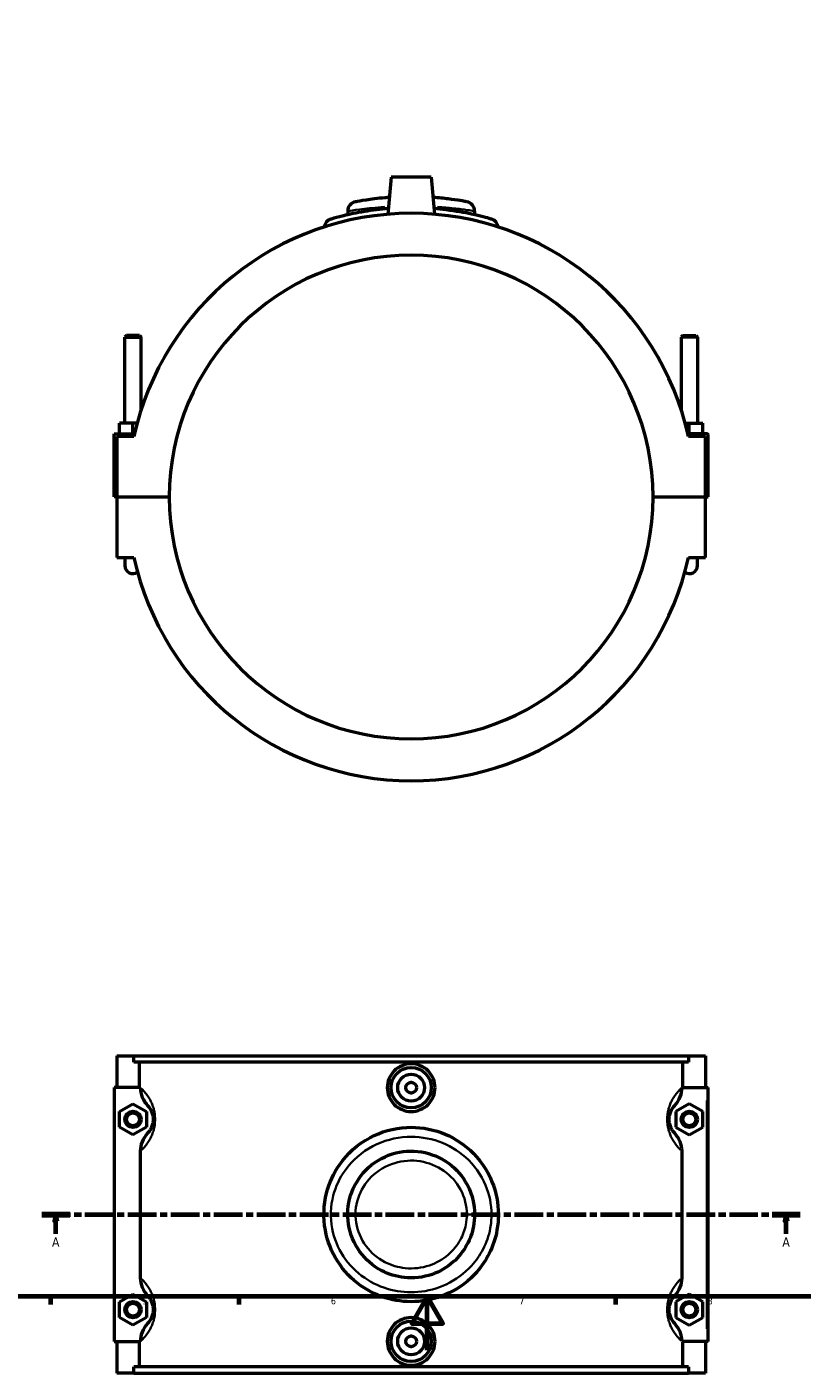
# Model space of a CAD drawing. Header units: millimetres. Extents: x 0 to 902, y -8 to 993.
# Tile 2 of 6: x 272 to 560, y -8 to 492. Entities that reach past the tile are written whole.
import ezdxf

# ---------------------------------------------------------------- set-up
doc = ezdxf.new("R2010")
doc.units = ezdxf.units.MM
doc.linetypes.add('CHAIN', pattern=[0.3543, 0.2362, -0.0295, 0.0591, -0.0295])
for name, color, linetype, lineweight in [('Border (ISO)', 7, 'Continuous', 70), ('Section Line (ISO)', 7, 'CHAIN', 70), ('Visible (ISO)', 7, 'Continuous', 50), ('Visible Narrow (ISO)', 7, 'Continuous', 35)]:
    doc.layers.add(name, color=color, linetype=linetype, lineweight=lineweight)
doc.styles.add('Label Text (ISO)', font='tahoma.ttf')
doc.styles.add('Note Text (ISO)', font='tahoma.ttf')

# ---------------------------------------------------------------- blocks, each defined once
blk = doc.blocks.new('Borders Default Border')
at = {"layer": 'Border (ISO)'}
for p, q in [((280.33, 20), (280.33, 17.1)), ((350.42, 20), (350.42, 17.1)), ((490.58, 20), (490.58, 17.1))]:
    blk.add_line(p, q, dxfattribs=at)
at = {"layer": 'Border (ISO)', "flags": 128}
for points in [[(20, 20), (20, 574), (821, 574), (821, 20), (20, 20)], [(420.5, 0), (420.5, 20), (414.73, 10), (426.27, 10), (420.5, 20)]]:
    blk.add_lwpolyline(points, dxfattribs=at)
at = {"layer": 'Border (ISO)', "color": 232, "true_color": 0xca0064, "char_height": 2.5, "attachment_point": 7, "style": 'Note Text (ISO)'}
for s, insert in [('5', (314.64, 17.05)), ('6', (384.66, 17.05)), ('7', (454.77, 17.1)), ('8', (524.81, 17.04))]:
    blk.add_mtext(s, dxfattribs=dict(at, insert=insert))
blk = doc.blocks.new('2dTransSection0')
at = {"layer": 'Section Line (ISO)', "linetype": 'CHAIN', "ltscale": 45.117649}
blk.add_line((277.16, 50.53), (559.3, 50.53), dxfattribs=at)
at = {"layer": 'Section Line (ISO)', "linetype": 'Continuous', "lineweight": 140}
for p, q in [((277.16, 50.53), (287.55, 50.53)), ((548.91, 50.53), (559.3, 50.53))]:
    blk.add_line(p, q, dxfattribs=at)
at = {"layer": 'Section Line (ISO)', "linetype": 'Continuous'}
for p, q in [((282.36, 50.53), (281.86, 48.03)), ((282.36, 48.03), (282.36, 50.53)), ((282.86, 48.03), (282.36, 50.53)), ((554.11, 50.53), (553.61, 48.03)), ((554.11, 48.03), (554.11, 50.53)), ((554.61, 48.03), (554.11, 50.53)), ((281.86, 48.03), (282.86, 48.03)), ((282.36, 43.32), (282.36, 48.03)), ((553.61, 48.03), (554.61, 48.03)), ((554.11, 43.32), (554.11, 48.03))]:
    blk.add_line(p, q, dxfattribs=at)
at = {"layer": 'Section Line (ISO)', "linetype": 'Continuous', "flags": 128}
for points in [[(282.86, 48.03), (282.36, 50.53), (281.86, 48.03), (282.86, 48.03)], [(554.61, 48.03), (554.11, 50.53), (553.61, 48.03), (554.61, 48.03)]]:
    blk.add_lwpolyline(points, dxfattribs=at)
at = {"layer": 'Section Line (ISO)'}
for points in [[(282.86, 48.03), (282.36, 50.53), (281.86, 48.03), (282.86, 48.03)], [(554.61, 48.03), (554.11, 50.53), (553.61, 48.03), (554.61, 48.03)]]:
    blk.add_solid(points, dxfattribs=at)
at = {"layer": 'Section Line (ISO)', "char_height": 3.5, "attachment_point": 7, "style": 'Label Text (ISO)'}
for insert in [(280.87, 38.53), (552.62, 38.53)]:
    blk.add_mtext('A', dxfattribs=dict(at, insert=insert))

msp = doc.modelspace()

# ---------------------------------------------------------------- linework, layer by layer
at = {"layer": 'Visible (ISO)'}
for p, q in [((407.031, 436.497), (405.825, 422.708)), ((422.031, 436.497), (407.031, 436.497)), ((422.031, 436.497), (423.238, 422.708)), ((390.931, 423.862), (390.931, 422.518)), ((438.131, 423.862), (438.131, 422.518)), ((308.631, 377.547), (308.031, 376.947)), ((308.031, 376.947), (314.031, 376.947)), ((308.031, 344.997), (308.031, 376.947)), ((313.431, 377.547), (308.631, 377.547)), ((313.431, 377.547), (314.031, 376.947)), ((314.031, 349.82), (314.031, 376.947)), ((515.631, 377.547), (515.031, 376.947)), ((521.031, 376.947), (515.031, 376.947)), ((515.031, 376.947), (515.031, 349.82)), ((515.631, 377.547), (520.431, 377.547)), ((520.431, 377.547), (521.031, 376.947)), ((521.031, 376.947), (521.031, 344.997)), ((304.031, 340.997), (311.61, 340.997)), ((304.031, 317.547), (304.031, 340.997)), ((306.031, 340.997), (306.031, 344.997)), ((311.031, 344.997), (306.031, 344.997)), ((312.606, 344.997), (311.031, 344.997)), ((311.031, 340.997), (311.031, 344.997)), ((516.457, 344.997), (518.031, 344.997)), ((524.531, 340.997), (517.452, 340.997)), ((518.031, 340.997), (518.031, 344.997)), ((518.031, 344.997), (523.031, 344.997)), ((523.031, 340.997), (523.031, 344.997)), ((311.387, 339.997), (305.031, 339.997)), ((305.031, 339.997), (305.031, 317.547)), ((524.031, 339.997), (517.676, 339.997)), ((524.031, 317.547), (524.031, 339.997)), ((525.031, 317.547), (525.031, 340.497)), ((305.031, 317.547), (304.031, 317.547)), ((305.031, 317.547), (324.531, 317.547)), ((305.031, 317.447), (305.031, 294.997)), ((324.531, 317.447), (305.031, 317.447)), ((308.031, 317.447), (308.031, 317.547)), ((314.031, 317.447), (314.031, 317.547)), ((504.531, 317.547), (524.031, 317.547)), ((524.031, 317.447), (504.531, 317.447)), ((515.031, 317.547), (515.031, 317.447)), ((521.031, 317.547), (521.031, 317.447)), ((524.031, 317.547), (525.031, 317.547)), ((524.031, 294.997), (524.031, 317.447)), ((305.031, 294.997), (311.387, 294.997)), ((308.031, 294.997), (308.031, 291.997)), ((517.676, 294.997), (524.031, 294.997)), ((521.031, 291.997), (521.031, 294.997)), ((305.031, 109.529), (305.031, 97.729)), ((305.031, 109.529), (311.387, 109.529)), ((311.387, 109.529), (517.676, 109.529)), ((311.387, 107.169), (311.387, 109.529)), ((517.676, 107.169), (311.387, 107.169)), ((313.506, 97.99), (313.506, 107.169)), ((515.556, 97.99), (515.556, 107.169)), ((517.676, 109.529), (517.676, 107.169)), ((517.676, 109.529), (524.031, 109.529)), ((524.031, 109.529), (524.031, 97.729)), ((313.735, 97.729), (304.031, 97.729)), ((304.031, 97.729), (304.031, 3.329)), ((515.328, 97.729), (524.531, 97.729)), ((524.531, 97.729), (525.031, 97.729)), ((525.031, 3.329), (525.031, 97.729)), ((306.031, 88.816), (311.031, 91.702)), ((311.031, 91.702), (316.031, 88.816)), ((518.031, 91.702), (513.031, 88.816)), ((523.031, 88.816), (518.031, 91.702)), ((306.031, 83.042), (306.031, 88.816)), ((316.031, 88.816), (316.031, 83.042)), ((513.031, 88.816), (513.031, 83.042)), ((523.031, 83.042), (523.031, 88.816)), ((311.031, 80.155), (306.031, 83.042)), ((316.031, 83.042), (311.031, 80.155)), ((513.031, 83.042), (518.031, 80.155)), ((518.031, 80.155), (523.031, 83.042)), ((313.734, 74.066), (313.734, 26.992)), ((515.328, 26.992), (515.328, 74.066)), ((306.031, 18.016), (311.031, 20.902)), ((311.031, 20.902), (316.031, 18.016)), ((518.031, 20.902), (513.031, 18.016)), ((523.031, 18.016), (518.031, 20.902)), ((306.031, 12.242), (306.031, 18.016)), ((316.031, 18.016), (316.031, 12.242)), ((513.031, 18.016), (513.031, 12.242)), ((523.031, 12.242), (523.031, 18.016)), ((311.031, 9.355), (306.031, 12.242)), ((316.031, 12.242), (311.031, 9.355)), ((513.031, 12.242), (518.031, 9.355)), ((518.031, 9.355), (523.031, 12.242)), ((304.031, 3.329), (313.735, 3.329)), ((305.031, 3.329), (305.031, -8.471)), ((313.506, -6.111), (313.506, 3.068)), ((524.531, 3.329), (515.328, 3.329)), ((515.556, -6.111), (515.556, 3.068)), ((524.031, 3.329), (524.031, -8.471)), ((525.031, 3.329), (524.531, 3.329)), ((311.387, -8.471), (305.031, -8.471)), ((517.676, -6.111), (311.387, -6.111)), ((311.387, -8.471), (311.387, -6.111)), ((311.387, -8.471), (517.676, -8.471)), ((517.676, -6.111), (517.676, -8.471)), ((524.031, -8.471), (517.676, -8.471))]:
    msp.add_line(p, q, dxfattribs=at)
for centre, radius in [((414.531, 97.729), 7.5), ((414.531, 97.729), 5), ((414.531, 97.729), 2), ((311.031, 85.929), 3), ((311.031, 85.929), 2.4), ((518.031, 85.929), 3), ((518.031, 85.929), 2.4), ((311.031, 15.129), 3), ((311.031, 15.129), 2.4), ((518.031, 15.129), 3), ((518.031, 15.129), 2.4), ((414.531, 3.329), 7.5), ((414.531, 3.329), 5), ((414.531, 3.329), 2)]:
    msp.add_circle(centre, radius, dxfattribs=at)
for centre, radius, start, end in [((394.471, 423.862), 3.54, 100.68031, 180), ((434.591, 423.862), 3.54, 0, 79.31969), ((414.531, 317.497), 105.57, 12.30577, 167.69423), ((385.621, 417.502), 3.54, 106.1238, 172.47162), ((443.441, 417.502), 3.54, 7.52837, 73.8762), ((414.531, 317.497), 90, 0.03183, 179.96817), ((524.531, 340.497), 0.5, 0, 90), ((414.531, 317.497), 90, 180.03183, 359.96817), ((311.031, 291.997), 3, 180, 304.57931), ((414.531, 317.497), 105.57, 192.30577, 347.69423), ((518.031, 291.997), 3, 235.42069, 0)]:
    msp.add_arc(centre, radius, start, end, dxfattribs=at)
for points, knots in [([(406.374, 428.979), (405.829, 428.939), (405.294, 428.896), (402.012, 428.609), (399.599, 428.291), (395.837, 427.72), (394.55, 427.478), (393.895, 427.356), (393.817, 427.342), (393.817, 427.342)], [4.4854842, 4.4854842, 4.4854842, 4.4854842, 4.680479, 4.680479, 5.7100891, 5.7100891, 6.7914178, 6.7914178, 7.1349776, 7.1349776, 7.1349776, 7.1349776]), ([(435.247, 427.341), (435.247, 427.341), (435.122, 427.365), (434.475, 427.484), (433.762, 427.615), (431.62, 427.969), (430.1, 428.203), (426.636, 428.633), (424.735, 428.829), (422.689, 428.979)], [0, 0, 0, 0, 0.4314347, 0.4314347, 1.1217303, 1.1217303, 1.9171454, 1.9171454, 2.6494999, 2.6494999, 2.6494999, 2.6494999]), ([(406.008, 424.799), (402.88, 424.55), (399.915, 424.174), (394.124, 423.233), (391.424, 422.65), (387.271, 421.65), (385.822, 421.241), (384.801, 420.951), (384.641, 420.906), (384.641, 420.906)], [15.6704084, 15.6704084, 15.6704084, 15.6704084, 16.694943, 16.694943, 17.9097931, 17.9097931, 19.1271683, 19.1271683, 19.6905071, 19.6905071, 19.6905071, 19.6905071]), ([(444.424, 420.903), (444.424, 420.903), (444.265, 420.95), (443.445, 421.183), (442.54, 421.438), (440.13, 422.056), (438.687, 422.406), (434.384, 423.324), (431.175, 423.904), (426.138, 424.52), (424.616, 424.674), (423.054, 424.798)], [9.8452468, 9.8452468, 9.8452468, 9.8452468, 10.401887, 10.401887, 11.2925113, 11.2925113, 12.1020954, 12.1020954, 13.353961, 13.353961, 13.865345, 13.865345, 13.865345, 13.865345]), ([(423.421, 97.729), (423.421, 96.614), (423.196, 95.425), (422.286, 93.241), (421.6, 92.245), (420.02, 90.675), (419.021, 89.995), (416.834, 89.094), (415.645, 88.873), (413.417, 88.873), (412.228, 89.094), (410.041, 89.995), (409.042, 90.675), (407.462, 92.245), (406.776, 93.241), (405.866, 95.425), (405.642, 96.614), (405.642, 98.844), (405.866, 100.033), (406.776, 102.217), (407.462, 103.213), (409.042, 104.783), (410.041, 105.462), (412.228, 106.363), (413.417, 106.585), (415.645, 106.585), (416.834, 106.363), (419.021, 105.462), (420.02, 104.783), (421.6, 103.213), (422.286, 102.217), (423.196, 100.033), (423.421, 98.844), (423.421, 97.729)], [0, 0, 0, 0, 0.3345489, 0.3345489, 0.6690978, 0.6690978, 1.0033571, 1.0033571, 1.3376165, 1.3376165, 1.6718758, 1.6718758, 2.0061352, 2.0061352, 2.3406841, 2.3406841, 2.675233, 2.675233, 3.0097819, 3.0097819, 3.3443307, 3.3443307, 3.6785901, 3.6785901, 4.0128494, 4.0128494, 4.3471088, 4.3471088, 4.6813681, 4.6813681, 5.015917, 5.015917, 5.3504659, 5.3504659, 5.3504659, 5.3504659]), ([(313.735, 97.729), (313.743, 96.486), (314.004, 95.259), (314.96, 92.995), (315.636, 91.972), (316.471, 91.091)], [-0.73775169, -0.73775169, -0.73775169, -0.73775169, -0.36426534, -0.36426534, 0, 0, 0, 0]), ([(512.591, 91.091), (513.483, 92.031), (514.192, 93.132), (515.091, 95.419), (515.32, 96.568), (515.328, 97.729)], [-0.74281343, -0.74281343, -0.74281343, -0.74281343, -0.3548088, -0.3548088, -0.00630767, -0.00630767, -0.00630767, -0.00630767]), ([(316.471, 91.091), (316.605, 90.951), (316.747, 90.791), (317.062, 90.396), (317.236, 90.155), (317.55, 89.647), (317.688, 89.398), (317.91, 88.924), (317.997, 88.719), (318.168, 88.25), (318.25, 87.984), (318.369, 87.494), (318.411, 87.284), (318.48, 86.835), (318.505, 86.596), (318.527, 86.213), (318.531, 86.071), (318.531, 85.929), (318.531, 85.787), (318.527, 85.645), (318.505, 85.261), (318.48, 85.022), (318.411, 84.574), (318.369, 84.363), (318.25, 83.874), (318.168, 83.607), (317.997, 83.139), (317.91, 82.934), (317.688, 82.46), (317.55, 82.211), (317.236, 81.703), (317.062, 81.462), (316.747, 81.067), (316.605, 80.907), (316.471, 80.766)], [1.0374169, 1.0374169, 1.0374169, 1.0374169, 1.4036014, 1.4036014, 1.8132831, 1.8132831, 2.1284228, 2.1284228, 2.337612, 2.337612, 2.5649788, 2.5649788, 2.7212219, 2.7212219, 2.8834591, 2.8834591, 2.9771527, 2.9771527, 2.9771527, 3.0708462, 3.0708462, 3.2330835, 3.2330835, 3.3893266, 3.3893266, 3.6166934, 3.6166934, 3.8258825, 3.8258825, 4.1410223, 4.1410223, 4.5507039, 4.5507039, 4.9168884, 4.9168884, 4.9168884, 4.9168884]), ([(512.591, 80.766), (512.457, 80.907), (512.316, 81.067), (512.001, 81.462), (511.826, 81.703), (511.512, 82.211), (511.374, 82.46), (511.152, 82.934), (511.065, 83.139), (510.895, 83.607), (510.812, 83.874), (510.694, 84.363), (510.651, 84.574), (510.583, 85.022), (510.557, 85.261), (510.535, 85.645), (510.531, 85.787), (510.531, 85.929), (510.531, 86.071), (510.535, 86.213), (510.557, 86.596), (510.583, 86.835), (510.651, 87.284), (510.694, 87.494), (510.812, 87.984), (510.895, 88.25), (511.065, 88.719), (511.152, 88.924), (511.374, 89.398), (511.512, 89.647), (511.826, 90.155), (512.001, 90.396), (512.316, 90.791), (512.457, 90.951), (512.591, 91.091)], [1.0374169, 1.0374169, 1.0374169, 1.0374169, 1.4036016, 1.4036016, 1.8132832, 1.8132832, 2.1284229, 2.1284229, 2.337612, 2.337612, 2.5649788, 2.5649788, 2.7212219, 2.7212219, 2.8834591, 2.8834591, 2.9771527, 2.9771527, 2.9771527, 3.0708462, 3.0708462, 3.2330835, 3.2330835, 3.3893266, 3.3893266, 3.6166933, 3.6166933, 3.8258824, 3.8258824, 4.1410221, 4.1410221, 4.5507037, 4.5507037, 4.9168884, 4.9168884, 4.9168884, 4.9168884]), ([(316.471, 80.766), (315.58, 79.826), (314.87, 78.726), (313.963, 76.419), (313.734, 75.248), (313.734, 74.066)], [-0.74281343, -0.74281343, -0.74281343, -0.74281343, -0.3548088, -0.3548088, 0, 0, 0, 0]), ([(446.981, 50.529), (446.981, 54.705), (446.163, 58.876), (442.796, 67.178), (440.001, 71.197), (433.371, 77.285), (429.696, 79.53), (421.633, 82.489), (417.233, 83.159), (408.065, 82.691), (403.322, 81.355), (394.611, 76.651), (390.719, 73.157), (385.644, 65.8), (384.025, 62.245), (381.938, 54.014), (381.776, 49.261), (383.366, 40.552), (384.939, 36.569), (389.448, 29.522), (392.379, 26.451), (398.958, 21.797), (402.542, 20.123), (409.861, 18.209), (413.568, 17.887), (421.213, 18.522), (425.134, 19.602), (432.598, 23.23), (436.082, 25.89), (440.753, 31.212), (442.319, 33.54), (444.936, 38.782), (445.918, 41.733), (446.808, 46.667), (446.981, 48.598), (446.981, 50.529)], [-29.5357403, -29.5357403, -29.5357403, -29.5357403, -28.3318725, -28.3318725, -26.9401606, -26.9401606, -25.711451, -25.711451, -24.4541105, -24.4541105, -23.0649428, -23.0649428, -21.5807504, -21.5807504, -20.4653554, -20.4653554, -19.1271683, -19.1271683, -17.9097931, -17.9097931, -16.694943, -16.694943, -15.5660566, -15.5660566, -14.5090791, -14.5090791, -13.353961, -13.353961, -12.1020954, -12.1020954, -11.2925113, -11.2925113, -10.401887, -10.401887, -9.8452468, -9.8452468, -9.8452468, -9.8452468]), ([(515.328, 74.066), (515.328, 75.33), (515.067, 76.579), (514.103, 78.863), (513.427, 79.885), (512.591, 80.766)], [-0.74407024, -0.74407024, -0.74407024, -0.74407024, -0.36426534, -0.36426534, 0, 0, 0, 0]), ([(438.131, 50.529), (438.131, 54.307), (437.206, 58.079), (433.786, 64.653), (431.349, 67.48), (425.448, 71.769), (421.98, 73.221), (414.764, 74.408), (411.026, 74.15), (403.8, 71.911), (400.363, 69.803), (395.055, 64.359), (393.109, 61.1), (390.94, 54.157), (390.662, 50.498), (391.768, 43.256), (393.234, 39.695), (397.521, 33.787), (400.269, 31.391), (406.081, 28.287), (409.03, 27.379), (415.497, 26.695), (419.029, 27.104), (425.211, 29.259), (427.915, 30.849), (432.268, 34.719), (433.999, 36.907), (436.439, 41.433), (437.252, 43.712), (437.988, 47.534), (438.131, 49.031), (438.131, 50.529)], [-14.269997, -14.269997, -14.269997, -14.269997, -13.1816687, -13.1816687, -12.1289063, -12.1289063, -11.0719468, -11.0719468, -10.0212237, -10.0212237, -8.8898942, -8.8898942, -7.8214258, -7.8214258, -6.7914178, -6.7914178, -5.7100891, -5.7100891, -4.680479, -4.680479, -3.8065524, -3.8065524, -2.8068882, -2.8068882, -1.9171454, -1.9171454, -1.1217303, -1.1217303, -0.4314347, -0.4314347, 0, 0, 0, 0]), ([(313.734, 26.992), (313.734, 25.728), (313.996, 24.479), (314.96, 22.195), (315.636, 21.172), (316.471, 20.291)], [-0.74407024, -0.74407024, -0.74407024, -0.74407024, -0.36426534, -0.36426534, 0, 0, 0, 0]), ([(512.591, 20.291), (513.483, 21.231), (514.192, 22.332), (515.099, 24.638), (515.328, 25.809), (515.328, 26.992)], [-0.74281343, -0.74281343, -0.74281343, -0.74281343, -0.3548088, -0.3548088, 0, 0, 0, 0]), ([(316.471, 20.291), (316.605, 20.151), (316.747, 19.991), (317.062, 19.596), (317.236, 19.355), (317.55, 18.847), (317.688, 18.598), (317.91, 18.124), (317.997, 17.919), (318.168, 17.45), (318.25, 17.184), (318.369, 16.694), (318.411, 16.484), (318.48, 16.035), (318.505, 15.796), (318.527, 15.413), (318.531, 15.271), (318.531, 15.129), (318.531, 14.987), (318.527, 14.845), (318.505, 14.461), (318.48, 14.222), (318.411, 13.774), (318.369, 13.563), (318.25, 13.074), (318.168, 12.807), (317.997, 12.339), (317.91, 12.134), (317.688, 11.66), (317.55, 11.411), (317.236, 10.903), (317.062, 10.662), (316.747, 10.267), (316.605, 10.107), (316.471, 9.966)], [1.0374169, 1.0374169, 1.0374169, 1.0374169, 1.4036015, 1.4036015, 1.8132832, 1.8132832, 2.1284229, 2.1284229, 2.337612, 2.337612, 2.5649788, 2.5649788, 2.7212219, 2.7212219, 2.8834591, 2.8834591, 2.9771527, 2.9771527, 2.9771527, 3.0708462, 3.0708462, 3.2330835, 3.2330835, 3.3893266, 3.3893266, 3.6166934, 3.6166934, 3.8258825, 3.8258825, 4.1410222, 4.1410222, 4.5507038, 4.5507038, 4.9168884, 4.9168884, 4.9168884, 4.9168884]), ([(512.591, 9.966), (512.457, 10.107), (512.316, 10.267), (512.001, 10.662), (511.826, 10.903), (511.512, 11.411), (511.374, 11.66), (511.152, 12.134), (511.065, 12.339), (510.895, 12.807), (510.812, 13.074), (510.694, 13.563), (510.651, 13.774), (510.583, 14.222), (510.557, 14.461), (510.535, 14.845), (510.531, 14.987), (510.531, 15.129), (510.531, 15.271), (510.535, 15.413), (510.557, 15.796), (510.583, 16.035), (510.651, 16.484), (510.694, 16.694), (510.812, 17.184), (510.895, 17.45), (511.065, 17.919), (511.152, 18.124), (511.374, 18.598), (511.512, 18.847), (511.826, 19.355), (512.001, 19.596), (512.316, 19.991), (512.457, 20.151), (512.591, 20.291)], [1.0370449, 1.0370449, 1.0370449, 1.0370449, 1.4032331, 1.4032331, 1.8129135, 1.8129135, 2.1280523, 2.1280523, 2.3372405, 2.3372405, 2.5646071, 2.5646071, 2.7208499, 2.7208499, 2.8830871, 2.8830871, 2.9767807, 2.9767807, 2.9767807, 3.0704742, 3.0704742, 3.2327114, 3.2327114, 3.3889543, 3.3889543, 3.6163208, 3.6163208, 3.825509, 3.825509, 4.1406478, 4.1406478, 4.5503282, 4.5503282, 4.9165164, 4.9165164, 4.9165164, 4.9165164]), ([(423.421, 3.329), (423.421, 2.214), (423.196, 1.025), (422.286, -1.159), (421.6, -2.155), (420.02, -3.725), (419.021, -4.405), (416.834, -5.306), (415.645, -5.527), (413.417, -5.527), (412.228, -5.306), (410.041, -4.405), (409.042, -3.725), (407.462, -2.155), (406.776, -1.159), (405.866, 1.025), (405.642, 2.214), (405.642, 3.329), (405.642, 4.444), (405.866, 5.633), (406.776, 7.817), (407.462, 8.813), (409.042, 10.383), (410.041, 11.062), (412.228, 11.963), (413.417, 12.185), (415.645, 12.185), (416.834, 11.963), (419.021, 11.062), (420.02, 10.383), (421.6, 8.813), (422.286, 7.817), (423.196, 5.633), (423.421, 4.444), (423.421, 3.329)], [2.675233, 2.675233, 2.675233, 2.675233, 3.0097819, 3.0097819, 3.3443307, 3.3443307, 3.6785901, 3.6785901, 4.0128494, 4.0128494, 4.3471088, 4.3471088, 4.6813681, 4.6813681, 5.015917, 5.015917, 5.3504659, 5.3504659, 5.3504659, 5.6850148, 5.6850148, 6.0195637, 6.0195637, 6.3538231, 6.3538231, 6.6880824, 6.6880824, 7.0223417, 7.0223417, 7.3566011, 7.3566011, 7.69115, 7.69115, 8.0256989, 8.0256989, 8.0256989, 8.0256989]), ([(316.471, 9.966), (315.58, 9.026), (314.87, 7.926), (313.971, 5.639), (313.743, 4.49), (313.735, 3.329)], [-0.74281343, -0.74281343, -0.74281343, -0.74281343, -0.3548088, -0.3548088, -0.00630767, -0.00630767, -0.00630767, -0.00630767]), ([(515.328, 3.329), (515.319, 4.571), (515.058, 5.798), (514.103, 8.063), (513.427, 9.085), (512.591, 9.966)], [-0.73775169, -0.73775169, -0.73775169, -0.73775169, -0.36426534, -0.36426534, 0, 0, 0, 0])]:
    msp.add_open_spline(points, degree=3, knots=knots, dxfattribs=at)
for points in [[(313.51, 97.729), (313.508, 97.816), (313.506, 97.903), (313.506, 97.99)], [(515.556, 97.99), (515.556, 97.903), (515.555, 97.816), (515.552, 97.729)], [(313.506, 3.068), (313.506, 3.155), (313.508, 3.242), (313.51, 3.329)], [(515.552, 3.329), (515.555, 3.242), (515.556, 3.155), (515.556, 3.068)]]:
    msp.add_open_spline(points, degree=3, dxfattribs=at)
at = {"layer": 'Visible Narrow (ISO)'}
for p, q in [((524.531, 93.009), (524.531, 8.049)), ((435.486, 50.529), (438.123, 50.529)), ((444.641, 50.529), (446.974, 50.529))]:
    msp.add_line(p, q, dxfattribs=at)
for centre, start, end in [((434.591, 423.862), 3.96598, 75.35371), ((443.441, 417.502), 10.84576, 70.55881)]:
    msp.add_arc(centre, 3.54, start, end, dxfattribs=at)
for points, knots in [([(390.975, 423.87), (391.018, 423.876), (391.093, 423.888), (391.768, 423.995), (393.234, 424.23), (397.521, 424.782), (400.269, 425.09), (403.854, 425.357), (404.303, 425.388), (404.758, 425.418)], [-6.9981867, -6.9981867, -6.9981867, -6.9981867, -6.7914178, -6.7914178, -5.7100891, -5.7100891, -4.680479, -4.680479, -4.5359502, -4.5359502, -4.5359502, -4.5359502]), ([(424.304, 425.418), (426.452, 425.277), (428.452, 425.099), (432.268, 424.697), (433.999, 424.471), (436.439, 424.128), (437.252, 424.001), (437.898, 423.9), (438.026, 423.879), (438.088, 423.869)], [-2.5990327, -2.5990327, -2.5990327, -2.5990327, -1.9171454, -1.9171454, -1.1217303, -1.1217303, -0.4314347, -0.4314347, -0.1367912, -0.1367912, -0.1367912, -0.1367912]), ([(314.293, 74.581), (314.612, 74.888), (314.95, 75.237), (315.704, 76.101), (316.125, 76.631), (316.881, 77.75), (317.214, 78.296), (317.75, 79.34), (317.959, 79.791), (318.369, 80.821), (318.569, 81.407), (318.854, 82.485), (318.956, 82.948), (319.122, 83.935), (319.183, 84.46), (319.236, 85.304), (319.246, 85.616), (319.246, 85.929), (319.246, 86.241), (319.236, 86.553), (319.183, 87.398), (319.122, 87.923), (318.956, 88.91), (318.854, 89.373), (318.569, 90.45), (318.369, 91.036), (317.959, 92.066), (317.75, 92.518), (317.214, 93.561), (316.881, 94.108), (316.125, 95.226), (315.704, 95.757), (314.887, 96.692), (314.492, 97.092), (314.099, 97.461), (314.072, 97.486), (314.045, 97.511)], [-4.9128671, -4.9128671, -4.9128671, -4.9128671, -4.5507039, -4.5507039, -4.1410223, -4.1410223, -3.8258825, -3.8258825, -3.6166934, -3.6166934, -3.3893266, -3.3893266, -3.2330835, -3.2330835, -3.0708462, -3.0708462, -2.9771527, -2.9771527, -2.9771527, -2.8834591, -2.8834591, -2.7212219, -2.7212219, -2.5649788, -2.5649788, -2.337612, -2.337612, -2.1284228, -2.1284228, -1.8132831, -1.8132831, -1.4036014, -1.4036014, -0.9773582, -0.9773582, -0.9457386, -0.9457386, -0.9457386, -0.9457386]), ([(515.018, 97.511), (514.991, 97.486), (514.964, 97.461), (514.57, 97.092), (514.175, 96.692), (513.358, 95.757), (512.937, 95.226), (512.181, 94.108), (511.849, 93.561), (511.313, 92.518), (511.104, 92.066), (510.693, 91.036), (510.494, 90.45), (510.208, 89.373), (510.106, 88.91), (509.941, 87.923), (509.879, 87.398), (509.827, 86.553), (509.817, 86.241), (509.817, 85.929), (509.817, 85.616), (509.827, 85.304), (509.879, 84.46), (509.941, 83.935), (510.106, 82.948), (510.208, 82.485), (510.494, 81.407), (510.693, 80.821), (511.104, 79.791), (511.313, 79.34), (511.849, 78.296), (512.181, 77.75), (512.937, 76.631), (513.358, 76.101), (514.112, 75.237), (514.451, 74.888), (514.769, 74.581)], [-5.0085668, -5.0085668, -5.0085668, -5.0085668, -4.9769473, -4.9769473, -4.5507037, -4.5507037, -4.1410221, -4.1410221, -3.8258824, -3.8258824, -3.6166933, -3.6166933, -3.3893266, -3.3893266, -3.2330835, -3.2330835, -3.0708462, -3.0708462, -2.9771527, -2.9771527, -2.9771527, -2.8834591, -2.8834591, -2.7212219, -2.7212219, -2.5649788, -2.5649788, -2.337612, -2.337612, -2.1284229, -2.1284229, -1.8132832, -1.8132832, -1.4036016, -1.4036016, -1.0414382, -1.0414382, -1.0414382, -1.0414382]), ([(444.424, 50.529), (444.424, 48.809), (444.265, 47.088), (443.445, 42.692), (442.54, 40.064), (440.13, 35.393), (438.687, 33.319), (434.384, 28.578), (431.175, 26.208), (424.299, 22.976), (420.686, 22.014), (413.644, 21.448), (410.229, 21.735), (403.487, 23.44), (400.185, 24.931), (394.124, 29.078), (391.424, 31.813), (387.271, 38.092), (385.822, 41.641), (384.357, 49.399), (384.506, 53.634), (386.429, 60.967), (387.92, 64.134), (392.596, 70.689), (396.181, 73.801), (404.205, 77.992), (408.575, 79.182), (417.02, 79.599), (421.073, 79.002), (428.501, 76.366), (431.887, 74.366), (437.994, 68.942), (440.569, 65.362), (443.671, 57.966), (444.424, 54.249), (444.424, 50.529)], [9.8452468, 9.8452468, 9.8452468, 9.8452468, 10.401887, 10.401887, 11.2925113, 11.2925113, 12.1020954, 12.1020954, 13.353961, 13.353961, 14.5090791, 14.5090791, 15.5660566, 15.5660566, 16.694943, 16.694943, 17.9097931, 17.9097931, 19.1271683, 19.1271683, 20.4653554, 20.4653554, 21.5807504, 21.5807504, 23.0649428, 23.0649428, 24.4541105, 24.4541105, 25.711451, 25.711451, 26.9401606, 26.9401606, 28.3318725, 28.3318725, 29.5357403, 29.5357403, 29.5357403, 29.5357403]), ([(435.247, 50.529), (435.247, 49.256), (435.122, 47.983), (434.475, 44.735), (433.762, 42.798), (431.62, 38.951), (430.1, 37.091), (426.279, 33.801), (423.906, 32.45), (418.479, 30.617), (415.379, 30.27), (409.702, 30.852), (407.113, 31.623), (402.012, 34.262), (399.599, 36.299), (395.837, 41.32), (394.55, 44.347), (393.579, 50.503), (393.823, 53.613), (395.727, 59.515), (397.435, 62.285), (402.094, 66.912), (405.111, 68.703), (411.454, 70.606), (414.735, 70.826), (421.07, 69.817), (424.114, 68.583), (429.294, 64.938), (431.433, 62.534), (434.435, 56.946), (435.247, 53.74), (435.247, 50.529)], [0, 0, 0, 0, 0.4314347, 0.4314347, 1.1217303, 1.1217303, 1.9171454, 1.9171454, 2.8068882, 2.8068882, 3.8065524, 3.8065524, 4.680479, 4.680479, 5.7100891, 5.7100891, 6.7914178, 6.7914178, 7.8214258, 7.8214258, 8.8898942, 8.8898942, 10.0212237, 10.0212237, 11.0719468, 11.0719468, 12.1289063, 12.1289063, 13.1816687, 13.1816687, 14.269997, 14.269997, 14.269997, 14.269997]), ([(314.045, 3.546), (314.072, 3.571), (314.099, 3.597), (314.492, 3.966), (314.887, 4.365), (315.704, 5.301), (316.125, 5.831), (316.881, 6.95), (317.214, 7.496), (317.75, 8.54), (317.959, 8.991), (318.369, 10.021), (318.569, 10.607), (318.854, 11.685), (318.956, 12.148), (319.122, 13.135), (319.183, 13.66), (319.236, 14.504), (319.246, 14.816), (319.246, 15.129), (319.246, 15.441), (319.236, 15.753), (319.183, 16.598), (319.122, 17.123), (318.956, 18.11), (318.854, 18.573), (318.569, 19.65), (318.369, 20.236), (317.959, 21.266), (317.75, 21.718), (317.214, 22.761), (316.881, 23.308), (316.125, 24.426), (315.704, 24.957), (314.95, 25.82), (314.612, 26.17), (314.293, 26.477)], [-5.0085668, -5.0085668, -5.0085668, -5.0085668, -4.9769472, -4.9769472, -4.5507038, -4.5507038, -4.1410222, -4.1410222, -3.8258825, -3.8258825, -3.6166934, -3.6166934, -3.3893266, -3.3893266, -3.2330835, -3.2330835, -3.0708462, -3.0708462, -2.9771527, -2.9771527, -2.9771527, -2.8834591, -2.8834591, -2.7212219, -2.7212219, -2.5649788, -2.5649788, -2.337612, -2.337612, -2.1284229, -2.1284229, -1.8132832, -1.8132832, -1.4036015, -1.4036015, -1.0414382, -1.0414382, -1.0414382, -1.0414382]), ([(514.769, 26.477), (514.451, 26.17), (514.112, 25.82), (513.358, 24.957), (512.937, 24.426), (512.181, 23.308), (511.849, 22.761), (511.313, 21.718), (511.104, 21.266), (510.693, 20.236), (510.494, 19.65), (510.208, 18.573), (510.106, 18.11), (509.941, 17.123), (509.879, 16.598), (509.827, 15.753), (509.817, 15.441), (509.817, 15.129), (509.817, 14.816), (509.827, 14.504), (509.879, 13.66), (509.941, 13.135), (510.106, 12.148), (510.208, 11.685), (510.494, 10.607), (510.693, 10.021), (511.104, 8.991), (511.313, 8.54), (511.849, 7.496), (512.181, 6.95), (512.937, 5.831), (513.358, 5.301), (514.175, 4.365), (514.57, 3.966), (514.964, 3.597), (514.991, 3.571), (515.018, 3.546)], [-4.9124951, -4.9124951, -4.9124951, -4.9124951, -4.5503282, -4.5503282, -4.1406478, -4.1406478, -3.825509, -3.825509, -3.6163208, -3.6163208, -3.3889543, -3.3889543, -3.2327114, -3.2327114, -3.0704742, -3.0704742, -2.9767807, -2.9767807, -2.9767807, -2.8830871, -2.8830871, -2.7208499, -2.7208499, -2.5646071, -2.5646071, -2.3372405, -2.3372405, -2.1280523, -2.1280523, -1.8129135, -1.8129135, -1.4032331, -1.4032331, -0.9769831, -0.9769831, -0.9453666, -0.9453666, -0.9453666, -0.9453666])]:
    msp.add_open_spline(points, degree=3, knots=knots, dxfattribs=at)

# ---------------------------------------------------------------- block references
msp.add_blockref('Borders Default Border', (0, 0))
at = {"layer": 'Section Line (ISO)'}
msp.add_blockref('2dTransSection0', (0, 0), dxfattribs=at)

doc.saveas('drawing.dxf')
